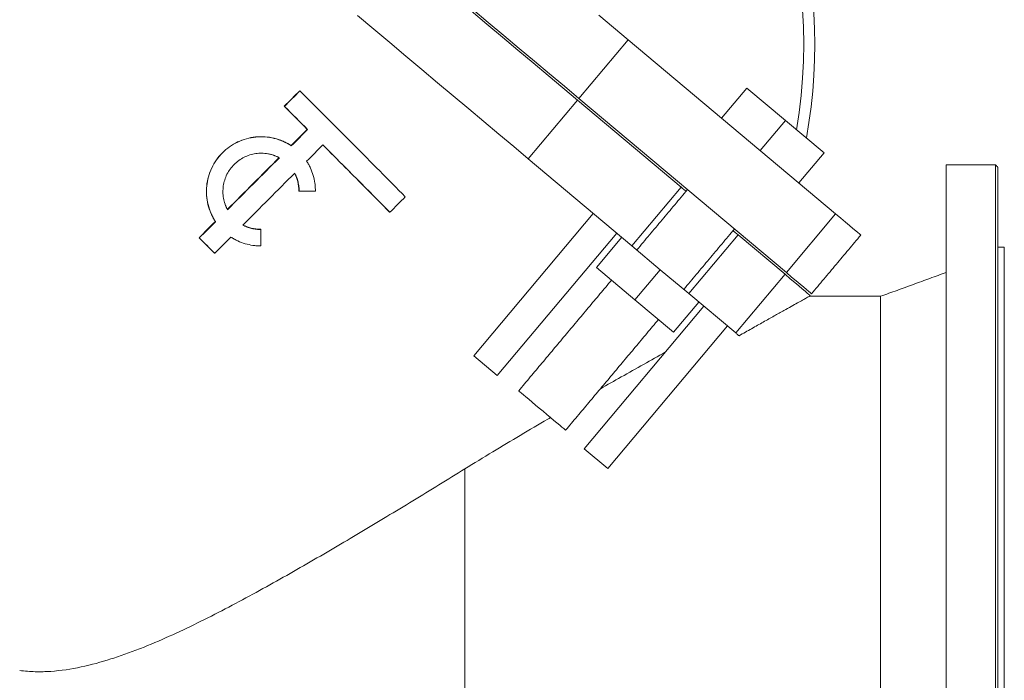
# Model space of a CAD drawing. Header units: millimetres. Extents: x 1879 to 3785, y 1424 to 3346.
# Tile 6 of 8: x 2229 to 2679, y 2712 to 3014. Entities that reach past the tile are written whole.
import ezdxf

# ---------------------------------------------------------------- set-up
doc = ezdxf.new("R2010")
doc.units = ezdxf.units.MM

msp = doc.modelspace()

# ---------------------------------------------------------------- linework, layer by layer
at = {"color": 7, "linetype": 'Continuous', "lineweight": 15}
for p, q in [((2484.87, 2978.13), (2507.37, 3004.94)), ((2507.37, 3004.94), (2602.17, 2925.39)), ((2561.65, 2982.89), (2550.08, 2969.1)), ((2561.65, 2982.89), (2579.27, 2968.1)), ((2461.73, 2950.55), (2484.23, 2977.36)), ((2484.23, 2977.36), (2531.53, 2937.66)), ((2579.67, 2898.58), (2484.87, 2978.13)), ((2579.27, 2968.1), (2567.7, 2954.31)), ((2579.27, 2968.1), (2596.89, 2953.32)), ((2596.89, 2953.32), (2585.32, 2939.53)), ((2461.73, 2950.55), (2509.04, 2910.85)), ((2652.74, 2701.03), (2652.74, 2947.75)), ((2675.24, 2701.03), (2675.24, 2947.75)), ((2676.24, 2946.75), (2676.24, 2700.46)), ((2509.04, 2910.85), (2531.53, 2937.66)), ((2436.78, 2860.52), (2491.42, 2925.64)), ((2579.67, 2898.58), (2602.17, 2925.39)), ((2502.14, 2916.64), (2447.5, 2851.52)), ((2535.08, 2889), (2557.58, 2915.81)), ((2557.58, 2915.81), (2579.03, 2897.81)), ((2492.87, 2900.92), (2504.44, 2914.71)), ((2522.06, 2899.92), (2509.04, 2910.85)), ((2679.24, 2695.25), (2679.24, 2910.25)), ((2510.49, 2886.14), (2492.87, 2900.92)), ((2510.49, 2886.14), (2522.06, 2899.92)), ((2535.08, 2889), (2522.06, 2899.92)), ((2556.53, 2871), (2579.03, 2897.81)), ((2535.08, 2889), (2556.53, 2871)), ((2528.11, 2871.35), (2510.49, 2886.14)), ((2528.11, 2871.35), (2539.68, 2885.14)), ((2622.74, 2695.25), (2622.74, 2887.75)), ((2487.34, 2818.1), (2541.98, 2883.21)), ((2552.7, 2874.21), (2498.06, 2809.1)), ((2447.5, 2851.52), (2436.78, 2860.52)), ((2498.06, 2809.1), (2487.34, 2818.1)), ((2432.74, 2702.75), (2432.74, 2808.91))]:
    msp.add_line(p, q, dxfattribs=at)
at = {"color": 7, "linetype": 'Continuous', "lineweight": 15, "flags": 128}
for points in [[(2484.87, 2978.13), (2478.23, 2983.7), (2471.47, 2989.37), (2464.6, 2995.13), (2457.63, 3000.98), (2450.57, 3006.9), (2443.43, 3012.9), (2436.21, 3018.95)], [(2461.73, 2950.55), (2455.09, 2956.12), (2448.33, 2961.79), (2441.46, 2967.55), (2434.49, 2973.4), (2427.43, 2979.33), (2420.29, 2985.32), (2413.07, 2991.37), (2405.8, 2997.48), (2398.47, 3003.63), (2391.1, 3009.81), (2383.7, 3016.02)], [(2484.23, 2977.36), (2477.59, 2982.93), (2470.83, 2988.6), (2463.96, 2994.36), (2456.99, 3000.21), (2449.93, 3006.14), (2442.79, 3012.13), (2435.57, 3018.19)], [(2507.37, 3004.94), (2500.73, 3010.51), (2493.97, 3016.18)], [(2531.53, 2937.66), (2531.68, 2937.54), (2532.11, 2937.18), (2532.82, 2936.58), (2533.8, 2935.76), (2533.83, 2935.74)], [(2613.66, 2915.75), (2613.52, 2915.87), (2613.09, 2916.23), (2612.37, 2916.83), (2611.37, 2917.67), (2610.09, 2918.74), (2608.52, 2920.05), (2606.68, 2921.6), (2604.56, 2923.38), (2602.17, 2925.39)], [(2555.28, 2917.74), (2555.32, 2917.71), (2556.29, 2916.89), (2557, 2916.29), (2557.43, 2915.93), (2557.58, 2915.81)], [(2590.52, 2888.17), (2590.38, 2888.29), (2589.95, 2888.65), (2589.23, 2889.25), (2588.23, 2890.09), (2586.95, 2891.16), (2585.38, 2892.48), (2583.54, 2894.02), (2581.42, 2895.8), (2579.03, 2897.81)], [(2591.16, 2888.93), (2591.02, 2889.06), (2590.59, 2889.42), (2589.87, 2890.02), (2588.87, 2890.85), (2587.59, 2891.93), (2586.03, 2893.24), (2584.18, 2894.79), (2582.06, 2896.57), (2579.67, 2898.58)], [(2558.03, 2869.74), (2557.85, 2869.89), (2557.67, 2870.05), (2557.48, 2870.2), (2557.29, 2870.36), (2557.11, 2870.52), (2556.92, 2870.68), (2556.72, 2870.84), (2556.53, 2871)], [(2457.34, 2844.58), (2457.48, 2844.46), (2457.89, 2844.11), (2458.57, 2843.55), (2459.49, 2842.77), (2460.64, 2841.81), (2461.97, 2840.69), (2463.47, 2839.43), (2465.08, 2838.08), (2466.77, 2836.66), (2468.5, 2835.21), (2470.21, 2833.78), (2471.87, 2832.39), (2473.43, 2831.08), (2474.85, 2829.89), (2476.09, 2828.84), (2477.13, 2827.97), (2477.93, 2827.3), (2478.48, 2826.84), (2478.75, 2826.61), (2478.79, 2826.58)]]:
    msp.add_lwpolyline(points, dxfattribs=at)
at = {"color": 7, "linetype": 'Continuous', "lineweight": 15}
for radius, start, end in [(239.95, 350.5602, 109.4398), (245, 349.8651, 43.0654)]:
    msp.add_arc((2347.64, 3003.2), radius, start, end, dxfattribs=at)
for points, degree in [([(2357.31, 2981.65), (2354.95, 2979.29), (2352.6, 2976.93), (2350.24, 2974.58)], 3), ([(2357.38, 2981.59), (2355.02, 2979.24), (2352.66, 2976.88), (2350.31, 2974.52)], 3), ([(2357.31, 2981.65), (2357.33, 2981.63), (2357.36, 2981.61), (2357.38, 2981.59)], 3), ([(2350.24, 2974.58), (2353.76, 2971.05), (2357.28, 2967.53), (2360.77, 2964.03)], 3), ([(2350.24, 2974.58), (2350.26, 2974.56), (2350.28, 2974.54), (2350.31, 2974.52)], 3), ([(2350.31, 2974.52), (2353.84, 2970.98), (2357.37, 2967.45), (2360.88, 2963.94)], 3), ([(2360.77, 2964.03), (2358.3, 2961.55), (2355.83, 2959.08), (2353.35, 2956.6)], 3), ([(2360.88, 2963.94), (2358.41, 2961.46), (2355.93, 2958.99), (2353.46, 2956.51)], 3), ([(2360.77, 2964.03), (2360.81, 2964), (2360.85, 2963.97), (2360.88, 2963.94)], 3), ([(2353.35, 2956.6), (2353.39, 2956.57), (2353.42, 2956.54), (2353.46, 2956.51)], 3), ([(2360.46, 2949.49), (2362.94, 2951.97), (2365.41, 2954.45), (2367.88, 2956.93)], 3), ([(2367.88, 2956.93), (2378.34, 2946.45), (2388.6, 2936.13), (2398.49, 2926.13)], 3), ([(2347.9, 2951.13), (2340, 2943.22), (2332.1, 2935.31), (2324.2, 2927.4)], 3), ([(2348, 2951.04), (2340.1, 2943.13), (2332.2, 2935.23), (2324.29, 2927.32)], 3), ([(2675.24, 2947.75), (2652.74, 2947.75)], 1), ([(2676.24, 2946.75), (2675.24, 2947.75)], 1), ([(2331.31, 2920.29), (2339.21, 2928.2), (2347.11, 2936.11), (2355.01, 2944.03)], 3), ([(2356.88, 2935.9), (2356.93, 2935.86), (2356.98, 2935.81), (2357.04, 2935.77)], 3), ([(2357.04, 2935.77), (2359.51, 2935.79), (2361.98, 2935.81), (2364.45, 2935.84)], 3), ([(2534.47, 2936.5), (2511.33, 2908.92)], 1), ([(2398.49, 2926.13), (2400.83, 2928.49), (2403.18, 2930.86), (2405.52, 2933.23)], 3), ([(2398.22, 2926.36), (2398.31, 2926.28), (2398.4, 2926.2), (2398.49, 2926.13)], 3), ([(2318.74, 2921.93), (2316.27, 2919.46), (2313.79, 2916.98), (2311.32, 2914.5)], 3), ([(2318.83, 2921.85), (2316.36, 2919.38), (2313.88, 2916.9), (2311.41, 2914.42)], 3), ([(2318.74, 2921.93), (2318.77, 2921.91), (2318.8, 2921.88), (2318.83, 2921.85)], 3), ([(2339.41, 2918.37), (2339.46, 2918.33), (2339.51, 2918.29), (2339.56, 2918.25)], 3), ([(2339.5, 2910.8), (2339.52, 2913.28), (2339.54, 2915.76), (2339.56, 2918.25)], 3), ([(2532.78, 2890.93), (2555.92, 2918.5)], 1), ([(2591.16, 2888.93), (2613.66, 2915.75)], 1), ([(2311.32, 2914.5), (2313.66, 2912.16), (2315.99, 2909.82), (2318.31, 2907.49)], 3), ([(2311.32, 2914.5), (2311.35, 2914.47), (2311.38, 2914.45), (2311.41, 2914.42)], 3), ([(2311.41, 2914.42), (2313.76, 2912.07), (2316.1, 2909.73), (2318.43, 2907.39)], 3), ([(2318.43, 2907.39), (2320.91, 2909.87), (2323.38, 2912.35), (2325.86, 2914.82)], 3), ([(2318.31, 2907.49), (2318.35, 2907.46), (2318.39, 2907.42), (2318.43, 2907.39)], 3), ([(2679.24, 2910.25), (2676.24, 2910.25)], 1), ([(2652.74, 2898.67), (2622.74, 2887.75)], 1), ([(2499.76, 2895.13), (2457.34, 2844.58)], 1), ([(2590.17, 2887.75), (2590.52, 2888.17)], 1), ([(2622.74, 2887.75), (2590.17, 2887.75)], 1), ([(2478.79, 2826.58), (2521.21, 2877.14)], 1)]:
    msp.add_open_spline(points, degree=degree, dxfattribs=at)
for points, knots in [([(2405.52, 2933.23), (2397.84, 2941), (2389.93, 2948.97), (2373.83, 2965.14), (2365.63, 2973.34), (2357.38, 2981.59)], [0, 0, 0, 0, 0.5, 0.5, 1, 1, 1, 1]), ([(2353.35, 2956.6), (2353.25, 2956.66), (2353.17, 2956.72), (2353.05, 2956.79), (2353.02, 2956.81), (2352.97, 2956.84), (2352.96, 2956.85), (2352.94, 2956.86), (2352.93, 2956.87), (2352.92, 2956.87), (2352.92, 2956.88), (2352.91, 2956.88), (2352.91, 2956.88), (2352.91, 2956.88), (2352.91, 2956.88), (2352.91, 2956.88), (2352.91, 2956.88), (2352.82, 2956.94), (2352.74, 2956.98), (2352.63, 2957.05), (2352.6, 2957.08), (2352.54, 2957.11), (2352.52, 2957.12), (2352.5, 2957.14), (2352.49, 2957.14), (2352.47, 2957.15), (2352.46, 2957.16), (2352.31, 2957.25), (2352.16, 2957.34), (2351.93, 2957.47), (2351.85, 2957.51), (2351.74, 2957.58), (2351.7, 2957.6), (2351.64, 2957.63), (2351.62, 2957.64), (2351.57, 2957.66), (2351.55, 2957.68), (2351.22, 2957.86), (2350.9, 2958.02), (2350.43, 2958.25), (2350.27, 2958.33), (2350.03, 2958.44), (2349.95, 2958.47), (2349.79, 2958.55), (2349.71, 2958.58), (2348.32, 2959.18), (2346.98, 2959.64), (2344.22, 2960.31), (2342.81, 2960.53), (2339.97, 2960.73), (2338.55, 2960.7), (2335.71, 2960.41), (2334.31, 2960.14), (2331.55, 2959.37), (2330.22, 2958.87), (2327.64, 2957.65), (2326.41, 2956.93), (2324.07, 2955.28), (2322.98, 2954.36), (2320.96, 2952.34), (2320.04, 2951.25), (2318.39, 2948.91), (2317.68, 2947.68), (2316.45, 2945.1), (2315.95, 2943.76), (2315.18, 2941.01), (2314.92, 2939.61), (2314.63, 2936.77), (2314.6, 2935.35), (2314.8, 2932.5), (2315.02, 2931.09), (2315.69, 2928.32), (2316.15, 2926.97), (2316.86, 2925.34), (2317.01, 2925.02), (2317.24, 2924.54), (2317.32, 2924.38), (2317.48, 2924.07), (2317.56, 2923.91), (2317.73, 2923.6), (2317.82, 2923.45), (2317.95, 2923.21), (2318, 2923.14), (2318.06, 2923.02), (2318.08, 2922.98), (2318.13, 2922.91), (2318.15, 2922.87), (2318.22, 2922.76), (2318.27, 2922.68), (2318.34, 2922.57), (2318.36, 2922.53), (2318.39, 2922.47), (2318.41, 2922.45), (2318.42, 2922.43), (2318.43, 2922.42), (2318.44, 2922.4), (2318.44, 2922.4), (2318.44, 2922.39), (2318.45, 2922.39), (2318.45, 2922.38), (2318.45, 2922.38), (2318.52, 2922.28), (2318.61, 2922.13), (2318.74, 2921.93)], [0, 0, 0, 0, 0.003906, 0.003906, 0.005859, 0.005859, 0.006836, 0.006836, 0.007324, 0.007324, 0.007568, 0.007568, 0.00769, 0.00769, 0.007751, 0.007751, 0.007812, 0.007812, 0.011719, 0.011719, 0.013672, 0.013672, 0.014648, 0.014648, 0.015137, 0.015137, 0.015625, 0.015625, 0.023438, 0.023438, 0.027344, 0.027344, 0.029297, 0.029297, 0.030273, 0.030273, 0.03125, 0.03125, 0.046875, 0.046875, 0.054688, 0.054688, 0.058594, 0.058594, 0.0625, 0.0625, 0.125, 0.125, 0.1875, 0.1875, 0.25, 0.25, 0.3125, 0.3125, 0.375, 0.375, 0.4375, 0.4375, 0.5, 0.5, 0.5625, 0.5625, 0.625, 0.625, 0.6875, 0.6875, 0.75, 0.75, 0.8125, 0.8125, 0.875, 0.875, 0.9375, 0.9375, 0.953125, 0.953125, 0.960938, 0.960938, 0.96875, 0.96875, 0.976562, 0.976562, 0.980469, 0.980469, 0.982422, 0.982422, 0.984375, 0.984375, 0.988281, 0.988281, 0.990234, 0.990234, 0.991211, 0.991211, 0.991699, 0.991699, 0.991943, 0.991943, 0.992065, 0.992065, 0.992188, 0.992188, 1, 1, 1, 1]), ([(2353.46, 2956.51), (2353.31, 2956.6), (2353.01, 2956.8), (2352.41, 2957.17), (2351.33, 2957.78), (2349.1, 2958.88), (2345.71, 2960.02), (2341.47, 2960.69), (2337.18, 2960.63), (2332.95, 2959.83), (2328.92, 2958.33), (2325.21, 2956.17), (2321.92, 2953.4), (2319.16, 2950.12), (2316.99, 2946.41), (2315.49, 2942.38), (2314.7, 2938.16), (2314.64, 2933.86), (2315.31, 2929.62), (2316.46, 2926.23), (2317.55, 2923.99), (2318.17, 2922.91), (2318.54, 2922.3), (2318.74, 2922), (2318.83, 2921.85)], [0, 0, 0, 0, 0.007839, 0.015676, 0.031352, 0.062692, 0.125295, 0.187864, 0.250392, 0.312877, 0.375322, 0.437733, 0.500124, 0.562507, 0.624897, 0.687308, 0.749752, 0.812236, 0.874764, 0.937332, 0.968658, 0.984328, 0.992164, 1, 1, 1, 1]), ([(2367.87, 2956.92), (2371.28, 2953.49), (2378.16, 2946.59), (2388.3, 2936.38), (2394.91, 2929.7), (2398.22, 2926.36)], [0, 0, 0, 0, 0.330548, 0.665274, 1, 1, 1, 1]), ([(2324.29, 2927.32), (2324.15, 2927.59), (2324.04, 2927.8), (2323.97, 2927.94), (2323.97, 2927.94), (2323.97, 2927.95), (2323.97, 2927.95), (2323.97, 2927.95), (2323.97, 2927.96), (2323.96, 2927.96), (2323.96, 2927.97), (2323.95, 2927.99), (2323.94, 2928), (2323.92, 2928.04), (2323.91, 2928.07), (2323.87, 2928.15), (2323.85, 2928.2), (2323.78, 2928.36), (2323.73, 2928.46), (2323.66, 2928.63), (2323.63, 2928.68), (2323.59, 2928.79), (2323.57, 2928.84), (2323.5, 2929), (2323.45, 2929.11), (2323.33, 2929.43), (2323.25, 2929.65), (2322.86, 2930.76), (2322.63, 2931.66), (2322.38, 2933.04), (2322.32, 2933.5), (2322.23, 2934.43), (2322.21, 2934.9), (2322.19, 2936.3), (2322.25, 2937.23), (2322.52, 2939.08), (2322.73, 2939.99), (2323.29, 2941.78), (2323.64, 2942.64), (2324.48, 2944.32), (2324.96, 2945.12), (2326.06, 2946.63), (2326.66, 2947.34), (2327.99, 2948.67), (2328.7, 2949.27), (2330.22, 2950.37), (2331.01, 2950.85), (2332.69, 2951.69), (2333.55, 2952.04), (2335.34, 2952.6), (2336.25, 2952.81), (2338.1, 2953.08), (2339.03, 2953.14), (2340.9, 2953.12), (2341.83, 2953.03), (2342.98, 2952.83), (2343.21, 2952.78), (2343.66, 2952.68), (2343.89, 2952.63), (2344.56, 2952.45), (2345.01, 2952.32), (2345.5, 2952.15), (2345.56, 2952.13), (2345.67, 2952.09), (2345.73, 2952.07), (2345.89, 2952.01), (2346, 2951.96), (2346.33, 2951.84), (2346.54, 2951.75), (2346.8, 2951.63), (2346.85, 2951.61), (2346.96, 2951.56), (2347.01, 2951.54), (2347.17, 2951.46), (2347.27, 2951.41), (2347.38, 2951.36), (2347.38, 2951.36), (2347.38, 2951.36), (2347.38, 2951.36), (2347.39, 2951.36), (2347.39, 2951.35), (2347.4, 2951.35), (2347.4, 2951.35), (2347.42, 2951.34), (2347.42, 2951.34), (2347.45, 2951.32), (2347.47, 2951.31), (2347.54, 2951.28), (2347.59, 2951.26), (2347.74, 2951.18), (2347.86, 2951.11), (2348, 2951.04)], [0, 0, 0, 0, 0.015625, 0.015625, 0.015747, 0.015747, 0.015869, 0.015869, 0.016113, 0.016113, 0.016602, 0.016602, 0.017578, 0.017578, 0.019531, 0.019531, 0.023438, 0.023438, 0.03125, 0.03125, 0.035156, 0.035156, 0.039062, 0.039062, 0.046875, 0.046875, 0.0625, 0.0625, 0.125, 0.125, 0.15625, 0.15625, 0.1875, 0.1875, 0.25, 0.25, 0.3125, 0.3125, 0.375, 0.375, 0.4375, 0.4375, 0.5, 0.5, 0.5625, 0.5625, 0.625, 0.625, 0.6875, 0.6875, 0.75, 0.75, 0.8125, 0.8125, 0.875, 0.875, 0.890625, 0.890625, 0.90625, 0.90625, 0.9375, 0.9375, 0.941406, 0.941406, 0.945312, 0.945312, 0.953125, 0.953125, 0.96875, 0.96875, 0.972656, 0.972656, 0.976562, 0.976562, 0.984375, 0.984375, 0.984497, 0.984497, 0.984619, 0.984619, 0.984863, 0.984863, 0.985352, 0.985352, 0.986328, 0.986328, 0.988281, 0.988281, 0.992188, 0.992188, 1, 1, 1, 1]), ([(2364.45, 2935.84), (2364.45, 2936.14), (2364.45, 2936.75), (2364.39, 2937.95), (2364.19, 2940.05), (2363.56, 2943), (2362.5, 2945.82), (2361.55, 2947.69), (2361.02, 2948.6), (2360.71, 2949.11), (2360.54, 2949.37), (2360.46, 2949.49)], [0, 0, 0, 0, 0.062464, 0.124935, 0.249888, 0.499735, 0.749717, 0.874835, 0.937416, 0.968707, 1, 1, 1, 1]), ([(2354.94, 2943.96), (2355.5, 2942.71), (2356.66, 2940.15), (2356.8, 2937.34), (2356.88, 2935.9)], [0, 0, 0, 0, 0.488404, 1, 1, 1, 1]), ([(2355.01, 2944.03), (2355.09, 2943.87), (2355.25, 2943.55), (2355.56, 2942.91), (2356.05, 2941.75), (2356.58, 2940.04), (2356.9, 2938.27), (2357.01, 2937.02), (2357.03, 2936.31), (2357.03, 2935.95), (2357.04, 2935.77)], [0, 0, 0, 0, 0.062577, 0.125131, 0.250236, 0.500234, 0.750111, 0.875074, 0.937539, 1, 1, 1, 1]), ([(2339.56, 2918.25), (2339.38, 2918.25), (2339.03, 2918.25), (2338.31, 2918.27), (2337.06, 2918.38), (2335.3, 2918.7), (2333.59, 2919.24), (2332.43, 2919.73), (2331.79, 2920.04), (2331.47, 2920.21), (2331.31, 2920.29)], [0, 0, 0, 0, 0.062478, 0.124942, 0.249913, 0.499806, 0.749797, 0.874894, 0.937443, 1, 1, 1, 1]), ([(2339.41, 2918.37), (2337.98, 2918.45), (2335.16, 2918.6), (2332.61, 2919.76), (2331.36, 2920.33)], [0, 0, 0, 0, 0.510799, 1, 1, 1, 1]), ([(2325.86, 2914.82), (2326.11, 2914.66), (2326.62, 2914.33), (2327.66, 2913.73), (2329.53, 2912.77), (2332.36, 2911.71), (2335.3, 2911.07), (2337.39, 2910.86), (2338.45, 2910.81), (2339.05, 2910.8), (2339.35, 2910.8), (2339.5, 2910.8)], [0, 0, 0, 0, 0.062569, 0.125133, 0.250234, 0.500209, 0.750076, 0.875044, 0.937528, 0.968765, 1, 1, 1, 1]), ([(2558.03, 2869.74), (2559.96, 2870.83), (2563.81, 2873.01), (2569.16, 2876.03), (2574.13, 2878.82), (2578.39, 2881.2), (2581.94, 2883.18), (2584.84, 2884.79), (2587.18, 2886.09), (2588.91, 2887.06), (2589.88, 2887.59), (2590.29, 2887.82), (2590.17, 2887.75), (2590.17, 2887.75)], [0, 0, 0, 0, 0.107422, 0.214832, 0.323938, 0.433025, 0.526638, 0.620237, 0.716175, 0.812101, 0.905886, 0.999666, 1, 1, 1, 1]), ([(2494.68, 2845.52), (2497.86, 2847.32), (2504.58, 2851.14), (2514.51, 2856.72), (2521.05, 2860.35), (2524.32, 2862.17)], [0, 0, 0, 0, 0.309267, 0.654654, 1, 1, 1, 1]), ([(2432.74, 2808.91), (2436.99, 2811.51), (2445.48, 2816.73), (2458.1, 2824.27), (2466.92, 2829.49), (2471.46, 2832.13), (2471.88, 2832.37)], [0, 0, 0, 0, 0.321592, 0.643176, 0.966397, 1, 1, 1, 1]), ([(2229.34, 2716.8), (2230.51, 2716.64), (2231.69, 2716.52), (2234.05, 2716.35), (2235.24, 2716.29), (2238.82, 2716.2), (2241.19, 2716.26), (2248.23, 2716.74), (2252.85, 2717.45), (2262.02, 2719.39), (2266.55, 2720.64), (2273.31, 2722.78), (2275.55, 2723.54), (2280.03, 2725.15), (2282.26, 2725.99), (2288.92, 2728.61), (2293.3, 2730.48), (2301.99, 2734.39), (2306.28, 2736.42), (2314.82, 2740.61), (2319.05, 2742.76), (2327.47, 2747.15), (2331.66, 2749.39), (2344.15, 2756.19), (2352.4, 2760.84), (2368.77, 2770.28), (2376.89, 2775.05), (2393.03, 2784.67), (2401.04, 2789.51), (2416.97, 2799.2), (2424.88, 2804.05), (2432.74, 2808.91)], [0, 0, 0, 0, 0.015625, 0.015625, 0.03125, 0.03125, 0.0625, 0.0625, 0.125, 0.125, 0.1875, 0.1875, 0.21875, 0.21875, 0.25, 0.25, 0.3125, 0.3125, 0.375, 0.375, 0.4375, 0.4375, 0.5, 0.5, 0.625, 0.625, 0.75, 0.75, 0.875, 0.875, 1, 1, 1, 1])]:
    msp.add_open_spline(points, degree=3, knots=knots, dxfattribs=at)

doc.saveas('drawing.dxf')
